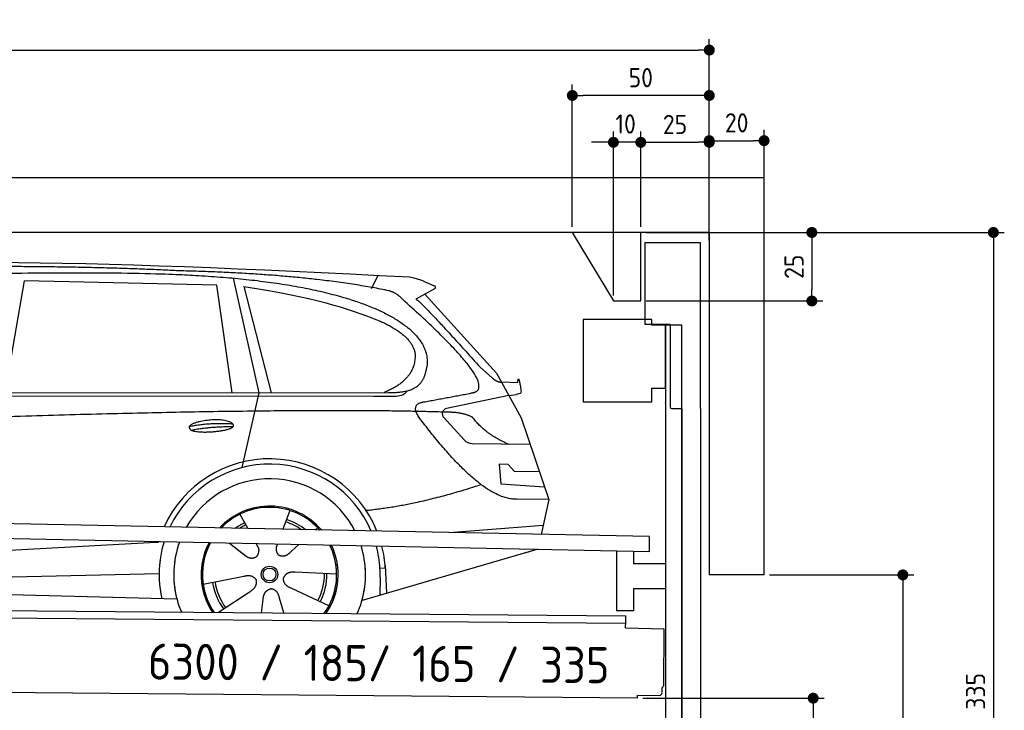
# Model space of a CAD drawing. Header units: millimetres. Extents: x -411 to 6777, y 0 to 6177.
# Tile 6 of 6: x 3183 to 6777, y 3656 to 6177. Entities that reach past the tile are written whole.
import ezdxf

# ---------------------------------------------------------------- set-up
doc = ezdxf.new("R2010")
doc.units = ezdxf.units.MM
doc.layers.add('4', color=3, linetype='Continuous')
for name, color, linetype, lineweight in [('car', 10, 'Continuous', 25), ('Freiraum', 7, 'Continuous', 25), ('Gebäude', 7, 'Continuous', 25), ('Logo', 7, 'Continuous', 25), ('Plattform', 7, 'Continuous', 25), ('Ständer vorne', 7, 'Continuous', 25), ('Tor', 200, 'Continuous', 25)]:
    doc.layers.add(name, color=color, linetype=linetype, lineweight=lineweight)
doc.styles.get("Standard").update_dxf_attribs({"font": 'ISOCP.SHX'})
doc.dimstyles.new('GEN-ISO', dxfattribs={"dimscale": 20, "dimtxt": 3.5, "dimasz": 2, "dimexe": 2, "dimexo": 1, "dimgap": 1.5, "dimtad": 1, "dimdec": 1, "dimlfac": 0.1, "dimdsep": 46, "dimtxsty": 'STANDARD', "dimblk": 'PUNKT', "dimcen": 2, "dimclrd": 256, "dimclre": 256, "dimclrt": 2, "dimadec": 0, "dimazin": 0, "dimtp": 0.1, "dimtm": 0.1, "dimtfac": 0.71, "dimtdec": 1, "dimtmove": 2, "dimatfit": 3, "dimldrblk": 'PUNKT', "dimfxl": 2, "dimtolj": 1, "dimarcsym": 0})

# ---------------------------------------------------------------- blocks, each defined once
blk = doc.blocks.new('PUNKT')
at = {"layer": '4', "color": 0, "linetype": 'ByBlock'}
blk.add_line((-0.5, 0), (-1, 0), dxfattribs=at)
at = {"layer": '4', "color": 0, "linetype": 'ByBlock', "const_width": 0.5}
blk.add_lwpolyline([(-0.25, 0, 1), (0.25, 0, 1)], format="xyb", close=True, dxfattribs=at)
blk = doc.blocks.new('*D366')
at = {"layer": '4', "lineweight": -2, "transparency": 16777216}
for p, q in [((5720, 5400), (6776.9, 5400)), ((6736.9, 5360), (6736.9, 2090)), ((6295.4, 2050), (6776.9, 2050))]:
    blk.add_line(p, q, dxfattribs=at)
at = {"layer": 'Defpoints', "color": 0, "transparency": 16777216}
for p in [(5700, 5400), (6275.4, 2050), (6736.9, 2050)]:
    blk.add_point(p, dxfattribs=at)
at = {"layer": '4', "lineweight": -2, "transparency": 16777216, "xscale": 40, "yscale": 40, "zscale": 40}
for p, rotation in [((6736.9, 5400), 90), ((6736.9, 2050), 270)]:
    blk.add_blockref('PUNKT', p, dxfattribs=dict(at, rotation=rotation))
at = {"layer": '4', "color": 2, "transparency": 16777216, "insert": (6671.9, 3725), "char_height": 70, "attachment_point": 5, "rotation": 90}
blk.add_mtext('335', dxfattribs=at)
blk = doc.blocks.new('*D368')
at = {"layer": '4', "lineweight": -2, "transparency": 16777216}
for p, q in [((5920, 4150), (6446.5, 4150)), ((6406.5, 4110), (6406.5, 2090)), ((6295.4, 2050), (6446.5, 2050))]:
    blk.add_line(p, q, dxfattribs=at)
at = {"layer": 'Defpoints', "color": 0, "transparency": 16777216}
for p in [(5900, 4150), (6275.4, 2050), (6406.5, 2050)]:
    blk.add_point(p, dxfattribs=at)
at = {"layer": '4', "lineweight": -2, "transparency": 16777216, "xscale": 40, "yscale": 40, "zscale": 40}
for p, rotation in [((6406.5, 4150), 90), ((6406.5, 2050), 270)]:
    blk.add_blockref('PUNKT', p, dxfattribs=dict(at, rotation=rotation))
at = {"layer": '4', "color": 2, "transparency": 16777216, "insert": (6341.5, 3100), "char_height": 70, "attachment_point": 5, "rotation": 90}
blk.add_mtext('H2', dxfattribs=at)
blk = doc.blocks.new('*D369')
at = {"layer": '4', "lineweight": -2, "transparency": 16777216}
for p, q in [((200, 5370.9), (200, 6105.8)), ((5700, 5570.9), (5700, 6105.8)), ((240, 6065.8), (5660, 6065.8))]:
    blk.add_line(p, q, dxfattribs=at)
at = {"layer": 'Defpoints', "color": 0, "transparency": 16777216}
for p in [(5700, 6065.8), (5700, 5550.9), (200, 5350.9)]:
    blk.add_point(p, dxfattribs=at)
at = {"layer": '4', "lineweight": -2, "transparency": 16777216, "xscale": 40, "yscale": 40, "zscale": 40, "rotation": 180}
blk.add_blockref('PUNKT', (200, 6065.8), dxfattribs=at)
at = {"layer": '4', "lineweight": -2, "transparency": 16777216, "xscale": 40, "yscale": 40, "zscale": 40}
blk.add_blockref('PUNKT', (5700, 6065.8), dxfattribs=at)
at = {"layer": '4', "color": 2, "transparency": 16777216, "insert": (2950, 6130.8), "char_height": 70, "attachment_point": 5}
blk.add_mtext('550', dxfattribs=at)
blk = doc.blocks.new('*D370')
at = {"layer": '4', "lineweight": -2, "transparency": 16777216}
for p, q in [((5457.5, 3700), (6119.3, 3700)), ((6079.3, 3660), (6079.3, 2090)), ((6099.3, 2050), (6119.3, 2050))]:
    blk.add_line(p, q, dxfattribs=at)
at = {"layer": 'Defpoints', "color": 0, "transparency": 16777216}
for p in [(5437.5, 3700), (6079.3, 2050), (6079.3, 2050)]:
    blk.add_point(p, dxfattribs=at)
at = {"layer": '4', "lineweight": -2, "transparency": 16777216, "xscale": 40, "yscale": 40, "zscale": 40}
for p, rotation in [((6079.3, 3700), 90), ((6079.3, 2050), 270)]:
    blk.add_blockref('PUNKT', p, dxfattribs=dict(at, rotation=rotation))
at = {"layer": '4', "color": 2, "transparency": 16777216, "insert": (6004.7, 2959.2), "char_height": 70, "attachment_point": 5, "rotation": 90}
blk.add_mtext('165', dxfattribs=at)
blk = doc.blocks.new('*D371')
at = {"layer": '4', "lineweight": -2, "transparency": 16777216}
for p, q in [((5450, 5571.3), (5450, 5769.1)), ((5700, 5570.9), (5700, 5769.1)), ((5490, 5729.1), (5660, 5729.1))]:
    blk.add_line(p, q, dxfattribs=at)
at = {"layer": 'Defpoints', "color": 0, "transparency": 16777216}
for p in [(5700, 5729.1), (5450, 5551.3), (5700, 5550.9)]:
    blk.add_point(p, dxfattribs=at)
at = {"layer": '4', "lineweight": -2, "transparency": 16777216, "xscale": 40, "yscale": 40, "zscale": 40, "rotation": 180}
blk.add_blockref('PUNKT', (5450, 5729.1), dxfattribs=at)
at = {"layer": '4', "lineweight": -2, "transparency": 16777216, "xscale": 40, "yscale": 40, "zscale": 40}
blk.add_blockref('PUNKT', (5700, 5729.1), dxfattribs=at)
at = {"layer": '4', "color": 2, "transparency": 16777216, "insert": (5575, 5794.2), "char_height": 70, "attachment_point": 5}
blk.add_mtext('25', dxfattribs=at)
blk = doc.blocks.new('*D372')
at = {"layer": '4', "lineweight": -2, "transparency": 16777216}
for p, q in [((5200, 5420), (5200, 5940.1)), ((5700, 5420), (5700, 5940.1)), ((5660, 5900.1), (5240, 5900.1))]:
    blk.add_line(p, q, dxfattribs=at)
at = {"layer": 'Defpoints', "color": 0, "transparency": 16777216}
for p in [(5200, 5900.1), (5200, 5400), (5700, 5400)]:
    blk.add_point(p, dxfattribs=at)
at = {"layer": '4', "lineweight": -2, "transparency": 16777216, "xscale": 40, "yscale": 40, "zscale": 40, "rotation": 180}
blk.add_blockref('PUNKT', (5200, 5900.1), dxfattribs=at)
at = {"layer": '4', "lineweight": -2, "transparency": 16777216, "xscale": 40, "yscale": 40, "zscale": 40}
blk.add_blockref('PUNKT', (5700, 5900.1), dxfattribs=at)
at = {"layer": '4', "color": 2, "transparency": 16777216, "insert": (5450, 5965.1), "char_height": 70, "attachment_point": 5}
blk.add_mtext('50', dxfattribs=at)
blk = doc.blocks.new('*D373')
at = {"layer": '4', "lineweight": -2, "transparency": 16777216}
for p, q in [((5470, 5400), (6114.4, 5400)), ((6074.4, 5360), (6074.4, 5190)), ((5470, 5150), (6114.4, 5150))]:
    blk.add_line(p, q, dxfattribs=at)
at = {"layer": 'Defpoints', "color": 0, "transparency": 16777216}
for p in [(5450, 5400), (5450, 5150), (6074.4, 5150)]:
    blk.add_point(p, dxfattribs=at)
at = {"layer": '4', "lineweight": -2, "transparency": 16777216, "xscale": 40, "yscale": 40, "zscale": 40}
for p, rotation in [((6074.4, 5400), 90), ((6074.4, 5150), 270)]:
    blk.add_blockref('PUNKT', p, dxfattribs=dict(at, rotation=rotation))
at = {"layer": '4', "color": 2, "transparency": 16777216, "insert": (6009.4, 5275), "char_height": 70, "attachment_point": 5, "rotation": 90}
blk.add_mtext('25', dxfattribs=at)
blk = doc.blocks.new('*D374')
at = {"layer": '4', "lineweight": -2, "transparency": 16777216}
for p, q in [((5350, 5170), (5350, 5769.1)), ((5450, 5420), (5450, 5769.1)), ((5310, 5729.1), (5270, 5729.1)), ((5450, 5729.1), (5350, 5729.1)), ((5490, 5729.1), (5530, 5729.1))]:
    blk.add_line(p, q, dxfattribs=at)
at = {"layer": 'Defpoints', "color": 0, "transparency": 16777216}
for p in [(5350, 5729.1), (5450, 5400), (5350, 5150)]:
    blk.add_point(p, dxfattribs=at)
at = {"layer": '4', "lineweight": -2, "transparency": 16777216, "xscale": 40, "yscale": 40, "zscale": 40}
blk.add_blockref('PUNKT', (5350, 5729.1), dxfattribs=at)
at = {"layer": '4', "lineweight": -2, "transparency": 16777216, "xscale": 40, "yscale": 40, "zscale": 40, "rotation": 180}
blk.add_blockref('PUNKT', (5450, 5729.1), dxfattribs=at)
at = {"layer": '4', "color": 2, "transparency": 16777216, "insert": (5394.7, 5796.1), "char_height": 70, "attachment_point": 5}
blk.add_mtext('10', dxfattribs=at)
blk = doc.blocks.new('Car')
at = {"layer": 'car'}
for p, q in [((4419.6, 5236.7), (4443.4, 5284.2)), ((3085.5, 4843.1), (3152.5, 5253)), ((3854.2, 5243.1), (3152.5, 5253)), ((3914.3, 5269.5), (4011, 4852.1)), ((3913.8, 4851.2), (3854.2, 5243.1)), ((3953.8, 5238.9), (4056.9, 4852.5)), ((4651.1, 5238.1), (4581, 5199)), ((4614.3, 5217.5), (4878.6, 4931.6)), ((4818.3, 4952.7), (4863.9, 4912.9)), ((4878.6, 4931.6), (4969.3, 4769.4)), ((4896.5, 4899.6), (4956.7, 4897.5)), ((1833.6, 4831), (4485.4, 4856.7)), ((4011, 4852.1), (3952.6, 4577.9)), ((4924, 4850.5), (4951.7, 4854.5)), ((1786.7, 4821.7), (4429.9, 4842.7)), ((4429.9, 4842.7), (4512.8, 4844.2)), ((4924, 4850.5), (4697.6, 4800.6)), ((4687.2, 4767.5), (4762.2, 4686.3)), ((4969.3, 4769.4), (5073.6, 4471.8)), ((4791.5, 4673.4), (5003.2, 4672.6)), ((4924, 4598.6), (4891.3, 4598.6)), ((4891.3, 4598.6), (4898.2, 4527.1)), ((4947.7, 4572.7), (4924, 4598.6)), ((5038.2, 4572.7), (4947.7, 4572.7)), ((4898.2, 4527.1), (5057.3, 4518.5)), ((5073.6, 4471.8), (4956.7, 4472.2)), ((5073.6, 4471.8), (5047, 4343.9)), ((4128.7, 4423), (4103.8, 4354.1)), ((3946.5, 4407.6), (3976.1, 4355.4)), ((3974.7, 4357.8), (3976.1, 4355.4)), ((4230.8, 4361.2), (4223, 4352.8)), ((4711.1, 4347.5), (5054.2, 4378.4)), ((1748.9, 4181.9), (3617.9, 4301.2)), ((3617.9, 4301.2), (3650.4, 4303.3)), ((3909.8, 4301.6), (3961.4, 4261.5)), ((3910, 4301.6), (3970.8, 4254.4)), ((4007.1, 4300.5), (4013.2, 4289.6)), ((4084.2, 4299.6), (4080.5, 4289.2)), ((4162.9, 4298.7), (4136.2, 4274.6)), ((5031.1, 4288.4), (4395.1, 4097)), ((5035.7, 4289.8), (4992, 4276.7)), ((4479, 4215.2), (4459.7, 4213.9)), ((4478.2, 4227.2), (4484.8, 4124)), ((1768.8, 4130), (3654.2, 4188.6)), ((3814.6, 4151.6), (3962.9, 4181.8)), ((4301.7, 4192.7), (4150.4, 4197.7)), ((4460.5, 4181.4), (4459.4, 4116.4)), ((4274.5, 4076.5), (4136.7, 4139.2)), ((1670.3, 4131.7), (3719.2, 4097)), ((3871.8, 4049), (3986.2, 4126.5)), ((4028.9, 4049), (4034.3, 4097.4)), ((4109.6, 4049.1), (4094.1, 4102.5))]:
    blk.add_line(p, q, dxfattribs=at)
for radius in [30.1, 23.6]:
    blk.add_circle((4056.7, 4188.8), radius, dxfattribs=at)
for centre, radius, start, end in [((4701.9, 4781.1), 20, 102.4358, 222.7473), ((4791.6, 4713.4), 40, 222.7473, 269.7861), ((4057.1, 4188.3), 422.7, 22.5487, 156.2143), ((4057.1, 4188.3), 403.4, 23.7263, 155.0367), ((4057.1, 4188.3), 350, 27.7494, 151.0136), ((4057.1, 4188.3), 250, 41.078, 137.685), ((4057.1, 4188.3), 250, 41.078, 137.685), ((4057.1, 4188.3), 250, 41.078, 137.685), ((4056.7, 4188.8), 245, 41.9641, 136.7989), ((4056.7, 4188.8), 209.6, 51.6404, 73.3995), ((4056.7, 4188.8), 209.6, 116.262, 127.1225), ((4056.7, 4188.8), 200.6, 116.1152, 123.6695), ((4056.7, 4188.8), 200.6, 55.0934, 73.5463), ((4056.7, 4188.8), 245, 41.9641, 44.7348), ((4057.1, 4188.3), 422.7, 164.0109, 164.2126), ((4057.1, 4188.3), 422.7, 164.0109, 164.2126), ((4057.1, 4188.3), 403.4, 163.2593, 179.9464), ((4057.1, 4188.3), 403.4, 163.2593, 179.9464), ((4057.1, 4188.3), 350, 160.7243, 195.1055), ((4057.1, 4188.3), 350, 160.7243, 195.1055), ((4057.1, 4188.3), 250, 152.8016, 213.8648), ((4057.1, 4188.3), 250, 152.8016, 213.4506), ((4057.1, 4188.3), 250, 152.8016, 213.4506), ((4056.7, 4188.8), 245, 152.3519, 188.7348), ((4056.7, 4188.8), 245, 152.3519, 188.7348), ((4057.1, 4188.3), 250, 326.1848, 25.8498), ((4057.1, 4188.3), 250, 326.1848, 25.8498), ((4056.7, 4188.8), 245, 0.9266, 26.2995), ((4057.1, 4188.3), 350, 344.8945, 17.9271), ((4057.1, 4188.3), 350, 344.8945, 17.9271), ((4057.1, 4188.3), 403.4, 3.6504, 15.3921), ((4057.1, 4188.3), 403.4, 3.6504, 15.3921), ((4057.1, 4188.3), 422.7, 3.6504, 14.6404), ((4057.1, 4188.3), 422.7, 3.6504, 14.6404), ((4057.1, 4188.3), 403.4, 173.0827, 193.1146), ((4057.1, 4188.3), 350, 172.1254, 203.4635), ((4057.1, 4188.3), 250, 169.2195, 213.8648), ((4056.7, 4188.8), 245, 169.1336, 214.8006), ((4056.7, 4188.8), 245, 325.2489, 9.5178), ((4057.1, 4188.3), 250, 326.1848, 9.4319), ((4057.1, 4188.3), 350, 336.586, 6.526), ((4057.1, 4188.3), 403.4, 359.0315, 5.5686), ((4057.1, 4188.3), 422.7, 3.6504, 3.7403), ((4056.7, 4188.8), 200.6, 332.1152, 1.5463), ((4056.7, 4188.8), 209.6, 332.262, 1.3995), ((4056.7, 4188.8), 209.6, 188.262, 217.3995), ((4056.7, 4188.8), 200.6, 188.1152, 217.5463)]:
    blk.add_arc(centre, radius, start, end, dxfattribs=at)
for points, degree in [([(2212.4, 5272.9), (2499.5, 5337.1), (3384.6, 5332), (4557.1, 5279.4)], 3), ([(3707.1, 5294.3), (3358.8, 5310.5), (2742.9, 5300.2)], 2), ([(4482.7, 5228.4), (4181.6, 5288.2), (3707.1, 5294.3)], 2), ([(4557.1, 5279.4), (4603.9, 5270.4), (4612.9, 5262.2), (4650.3, 5246.7)], 3), ([(3953.8, 5238.9), (4208.3, 5202.3), (4321.8, 5167.6), (4455.1, 5116.2)], 3), ([(4532.4, 5198), (4514.3, 5219.7), (4482.7, 5228.4)], 2), ([(4651.1, 5238.1), (4652.8, 5239.8), (4653.4, 5242.8), (4652.9, 5245.7), (4650.3, 5246.7)], 4), ([(4797.3, 4860), (4886.5, 4888.9), (4532.4, 5198)], 2), ([(4581, 5199), (4588.8, 5203.3), (4818.3, 4952.7)], 2), ([(4455.1, 5116.2), (4569.7, 5065.2), (4580.4, 5000.1)], 2), ([(4580.4, 5000.1), (4586, 4905.6), (4468.7, 4856.5)], 2), ([(4485.4, 4856.7), (4535.5, 4857.2), (4608.5, 4862.5), (4616.2, 4909.4), (4624.4, 4952.6)], 4), ([(4863.9, 4912.9), (4872.2, 4905.6), (4885.5, 4898), (4894.6, 4898.1), (4896.5, 4899.6)], 4), ([(4956.7, 4897.5), (4957.9, 4936.4), (4969.3, 4862.2)], 2), ([(4512.8, 4844.2), (4532.1, 4844.9), (4546.8, 4854), (4554, 4864.3)], 3), ([(4584, 4877.3), (4584.1, 4877.3), (4584.1, 4877.3), (4584.2, 4877.3)], 3), ([(4969.3, 4862.2), (4969.5, 4858.5), (4964, 4856.8), (4951.6, 4854.5)], 3), ([(4603.1, 4759.3), (4558.8, 4817.6), (4618.7, 4824.7)], 2), ([(4704.7, 4787), (3828, 4807.4), (1396, 4672.9)], 2), ([(4792.5, 4769.4), (4755.1, 4787.5), (4704.7, 4787)], 2), ([(4956.7, 4472.2), (4831.1, 4464), (4603.1, 4759.3)], 2), ([(4924, 4672.9), (4838.3, 4708), (4792.5, 4769.4)], 2), ([(3759.3, 4726.3), (3834.7, 4743.1), (3918.2, 4737.4)], 2), ([(3766.4, 4713.4), (3840.4, 4728), (3918.4, 4727.3)], 2), ([(4824.8, 4523.6), (4600.1, 4446.1), (4407.4, 4425)], 2), ([(3961.6, 4261.5), (3985.1, 4239.8), (4008.3, 4253.4)], 2), ([(3962.9, 4181.8), (3993.6, 4190.8), (4008.4, 4168.4)], 2), ([(4150.4, 4197.7), (4118.6, 4201.4), (4107.8, 4176.8)], 2), ([(4136.7, 4139.2), (4106.6, 4150), (4107.8, 4176.8)], 2), ([(3986.2, 4126.5), (4014.1, 4142.2), (4008.4, 4168.4)], 2), ([(4034.3, 4097.4), (4035.3, 4129.4), (4061.2, 4136.5)], 2), ([(4094.1, 4102.5), (4087.9, 4133.8), (4061.2, 4136.5)], 2)]:
    blk.add_open_spline(points, degree=degree, dxfattribs=at)
for points, degree, knots in [([(2382.1, 5260.7), (2408.7, 5263), (2548.1, 5266.1), (3569.3, 5295.6), (4189.6, 5294.9), (4646.5, 5126.4), (4624.4, 4952.6)], 4, [0.0821318, 0.0821318, 0.0821318, 0.0821318, 0.0821318, 0.258851, 0.508851, 1, 1, 1, 1, 1]), ([(4618.7, 4824.7), (4785.3, 4857.3), (4788.1, 4858), (4796.4, 4859.8), (4797.3, 4860)], 1, [0.1611508, 0.1611508, 1, 1.0196119, 1.078724, 1.0847856, 1.0847856]), ([(3766.4, 4713.4), (3742.9, 4729.8), (3788.3, 4745.5), (3871, 4765.7), (3963.9, 4732.6), (3901.9, 4708.8), (3792.9, 4701.6), (3771.4, 4710.4), (3766.4, 4713.4)], 5, [0, 0, 0, 0, 0, 0, 0.300106, 0.500106, 0.700106, 1, 1, 1, 1, 1, 1]), ([(4013.2, 4289.6), (4014.9, 4285.5), (4016, 4281.5), (4016.3, 4277.6), (4017, 4269), (4014.4, 4260.9), (4008.3, 4253.4)], 3, [0.2167758, 0.2167758, 0.2167758, 0.2167758, 0.4600873, 0.4600873, 0.4600873, 1, 1, 1, 1]), ([(4080.5, 4289.2), (4079.9, 4286.1), (4079.7, 4283.1), (4079.8, 4280.2), (4080.2, 4277.3), (4081, 4271.6), (4083, 4266.2), (4086.6, 4261.8), (4091.6, 4258.8)], 4, [0.3191838, 0.3191838, 0.3191838, 0.3191838, 0.3191838, 0.5438253, 0.5438253, 0.5438253, 0.5438253, 1, 1, 1, 1, 1]), ([(4136.2, 4274.6), (4136.2, 4274.6), (4136.2, 4274.6), (4136.2, 4274.6), (4136.2, 4274.6), (4127.2, 4264.8), (4116.6, 4254.8), (4102.4, 4252.2), (4091.6, 4258.8)], 4, [-0.000003, -0.000003, -0.000003, -0.000003, -0.000003, 0, 0, 0, 0, 1, 1, 1, 1, 1])]:
    blk.add_open_spline(points, degree=degree, knots=knots, dxfattribs=at)
blk = doc.blocks.new('*D380')
at = {"layer": '4', "lineweight": -2, "transparency": 16777216}
for p, q in [((5700, 5370.9), (5700, 5775.1)), ((5900, 5570.8), (5900, 5775.1)), ((5740, 5735.1), (5860, 5735.1))]:
    blk.add_line(p, q, dxfattribs=at)
at = {"layer": 'Defpoints', "color": 0, "transparency": 16777216}
for p in [(5900, 5735.1), (5900, 5550.8), (5700, 5350.9)]:
    blk.add_point(p, dxfattribs=at)
at = {"layer": '4', "lineweight": -2, "transparency": 16777216, "xscale": 40, "yscale": 40, "zscale": 40, "rotation": 180}
blk.add_blockref('PUNKT', (5700, 5735.1), dxfattribs=at)
at = {"layer": '4', "lineweight": -2, "transparency": 16777216, "xscale": 40, "yscale": 40, "zscale": 40}
blk.add_blockref('PUNKT', (5900, 5735.1), dxfattribs=at)
at = {"layer": '4', "color": 2, "transparency": 16777216, "insert": (5800, 5800.1), "char_height": 70, "attachment_point": 5}
blk.add_mtext('20', dxfattribs=at)
blk = doc.blocks.new('Plattform OG 6200 550')
at = {"layer": 'Plattform'}
for p, q in [((5482.3, 4289.6), (348.5, 4392)), ((5481.2, 4233.6), (347.5, 4341)), ((5481.2, 4233.6), (5482.3, 4289.5)), ((5361.5, 4236.1), (5361.5, 4018.3)), ((5423.5, 4234.7), (5423.5, 4190.8)), ((5539.9, 4190.8), (5423.5, 4190.8)), ((5423.5, 4100.8), (5423.5, 4018.3)), ((5423.5, 4100.8), (5539.9, 4100.8)), ((440.2, 4043.6), (5395, 4000.4)), ((446, 4016.5), (5394.8, 3973.4)), ((5423.5, 4018.3), (5361.5, 4018.3)), ((5394.9, 3980.2), (5395, 3995.2)), ((5395, 3995.2), (5395, 4000.4)), ((5394.7, 3956.2), (5394.9, 3980.2)), ((5394.7, 3956.2), (5534.1, 3953)), ((5534.1, 3953), (5532.3, 3744)), ((5437.5, 3700), (372.6, 3744.2)), ((5527.6, 3720.1), (5527.8, 3738.2)), ((5437.5, 3700), (5437.5, 3710.8)), ((5437.5, 3710.8), (5517.5, 3710.1))]:
    blk.add_line(p, q, dxfattribs=at)
for centre, radius, start, end in [((5526.2, 3744.1), 6.08, 284.5689, 358.9086), ((5517.6, 3720.1), 10, 269.5, 359.5)]:
    blk.add_arc(centre, radius, start, end, dxfattribs=at)
blk = doc.blocks.new('Ständer vorne 330_335')
at = {"layer": 'Ständer vorne'}
for p, q in [((5239.9, 5082), (5239.9, 4782)), ((5489.9, 5082), (5239.9, 5082)), ((5489.9, 5062), (5489.9, 5082)), ((5539.9, 5062), (5489.9, 5062)), ((5540.1, 5062), (5539.7, 5062)), ((5539.9, 5062), (5539.9, 2050)), ((5599.9, 5062), (5539.9, 5062)), ((5539.9, 4832), (5539.9, 5062)), ((5600, 2048.7), (5600, 5062)), ((5489.9, 4782), (5489.9, 4832)), ((5489.9, 4832), (5539.9, 4832)), ((5239.9, 4782), (5489.9, 4782)), ((5539.9, 4777.4), (5539.9, 4778.4)), ((5511, 2045), (5511, 2037)), ((5594.9, 2045), (5511, 2045)), ((5511, 2037), (5600, 2037))]:
    blk.add_line(p, q, dxfattribs=at)
blk = doc.blocks.new('Gebäude_335_GT185')
at = {"layer": 'Freiraum'}
blk.add_lwpolyline([(5200, 5400), (5350, 5150), (5450, 5150), (5450, 5400)], dxfattribs=at)
at = {"layer": 'Gebäude'}
for p, q in [((5900, 5600), (0, 5600)), ((5900, 4150), (5900, 5600)), ((5700, 5400), (200, 5400)), ((5700, 5400), (5700, 4150)), ((5900, 4150), (5700, 4150))]:
    blk.add_line(p, q, dxfattribs=at)
blk = doc.blocks.new('Tor 335 bis 365 Gebäude')
at = {"layer": 'Tor'}
for p, q in [((5465.6, 5064.5), (5465.6, 5363)), ((5465.6, 5363), (5668, 5363)), ((5668, 4757.1), (5668, 5363)), ((5557, 5064.5), (5465.6, 5064.5)), ((5557, 5064.5), (5557, 4763)), ((5562, 4757.1), (5600, 4757.1)), ((5600, 4757.1), (5600, 4757)), ((5668, 4757), (5668, 4757.1)), ((5600, 2037), (5668, 2037))]:
    blk.add_line(p, q, dxfattribs=at)
at = {"layer": 'Tor', "lineweight": 25}
blk.add_line((5600, 4757.1), (5600, 2037), dxfattribs=at)
at = {"layer": 'Tor'}
blk.add_lwpolyline([(5668, 4757.1), (5668, 2037)], dxfattribs=at)
blk.add_arc((5563, 4763), 6, 180, 260.4059, dxfattribs=at)

msp = doc.modelspace()

# ---------------------------------------------------------------- block references
msp.add_blockref('Gebäude_335_GT185', (0, 0))
at = {"layer": 'car', "rotation": 359.4752422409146}
msp.add_blockref('Car', (0, 0), dxfattribs=at)
at = {"layer": 'Plattform'}
msp.add_blockref('Plattform OG 6200 550', (0, 0), dxfattribs=at)
at = {"layer": 'Ständer vorne'}
msp.add_blockref('Ständer vorne 330_335', (0, 0), dxfattribs=at)
at = {"layer": 'Tor'}
msp.add_blockref('Tor 335 bis 365 Gebäude', (0, 0), dxfattribs=at)

# ---------------------------------------------------------------- texts
at = {"layer": 'Logo'}
msp.add_text('6300 / 185/ 165 / 335 ', height=132, rotation=359.53062, dxfattribs=at).set_placement((3650.42, 3767.98))

# ---------------------------------------------------------------- dimensions: what is measured, and where the dimension line sits
at = {"layer": '4'}
for base, p1, p2, override, picture, middle in [((5700, 6065.8), (200, 5350.88), (5700, 5550.88), {"dimtdec": 3, "dimtolj": 0}, '*D369', (2950, 6130.8)), ((5200, 5900.12), (5700, 5400), (5200, 5400), {"dimtdec": 3, "dimtolj": 0}, '*D372', (5450, 5965.12)), ((5700, 5729.15), (5449.99, 5551.29), (5700, 5550.88), {"dimtdec": 3, "dimtolj": 0}, '*D371', (5575, 5794.16)), ((5900, 5735.09), (5700, 5350.88), (5900, 5550.82), {"dimtol": 0, "dimlim": 0, "dimtp": 0.1, "dimtm": 0.1, "dimtfac": 0.71, "dimtdec": 3, "dimtolj": 0, "dimtzin": 8}, '*D380', (5800, 5800.1))]:
    dim = msp.add_linear_dim(base=base, p1=p1, p2=p2, dimstyle='GEN-ISO', override=override, dxfattribs=at)
    dim.commit()
    dim.dimension.update_dxf_attribs({"geometry": picture, "text_midpoint": middle})
dim = msp.add_linear_dim(base=(5350, 5729.15), p1=(5449.99, 5400), p2=(5350, 5150), dimstyle='GEN-ISO', override={"dimtdec": 3, "dimtolj": 0}, dxfattribs=at)
dim.commit()
dim.dimension.update_dxf_attribs({"geometry": '*D374', "text_midpoint": (5394.75, 5796.13), "dimtype": 160})
for base, p1, p2, override, picture, middle in [((6074.39, 5150), (5449.99, 5400), (5450, 5150), {"dimtdec": 3, "dimtolj": 0}, '*D373', (6009.39, 5275)), ((6736.86, 2050), (5700, 5400), (6275.45, 2050), {"dimdec": 0, "dimtdec": 3, "dimtolj": 0}, '*D366', (6671.86, 3725))]:
    dim = msp.add_linear_dim(base=base, p1=p1, p2=p2, angle=90, dimstyle='GEN-ISO', override=override, dxfattribs=at)
    dim.commit()
    dim.dimension.update_dxf_attribs({"geometry": picture, "text_midpoint": middle})
dim = msp.add_linear_dim(base=(6406.55, 2050), p1=(5900, 4150), p2=(6275.45, 2050), angle=90, text='H2', dimstyle='GEN-ISO', override={"dimdec": 0, "dimtdec": 3, "dimtolj": 0}, dxfattribs=at)
dim.commit()
dim.dimension.update_dxf_attribs({"geometry": '*D368', "text_midpoint": (6341.54, 3100)})
dim = msp.add_linear_dim(base=(6079.31, 2050), p1=(5437.5, 3699.97), p2=(6079.31, 2050), angle=90, dimstyle='GEN-ISO', override={"dimtdec": 3, "dimtolj": 0}, dxfattribs=at)
dim.commit()
dim.dimension.update_dxf_attribs({"geometry": '*D370', "text_midpoint": (6004.71, 2959.23), "dimtype": 160})

doc.saveas('drawing.dxf')
